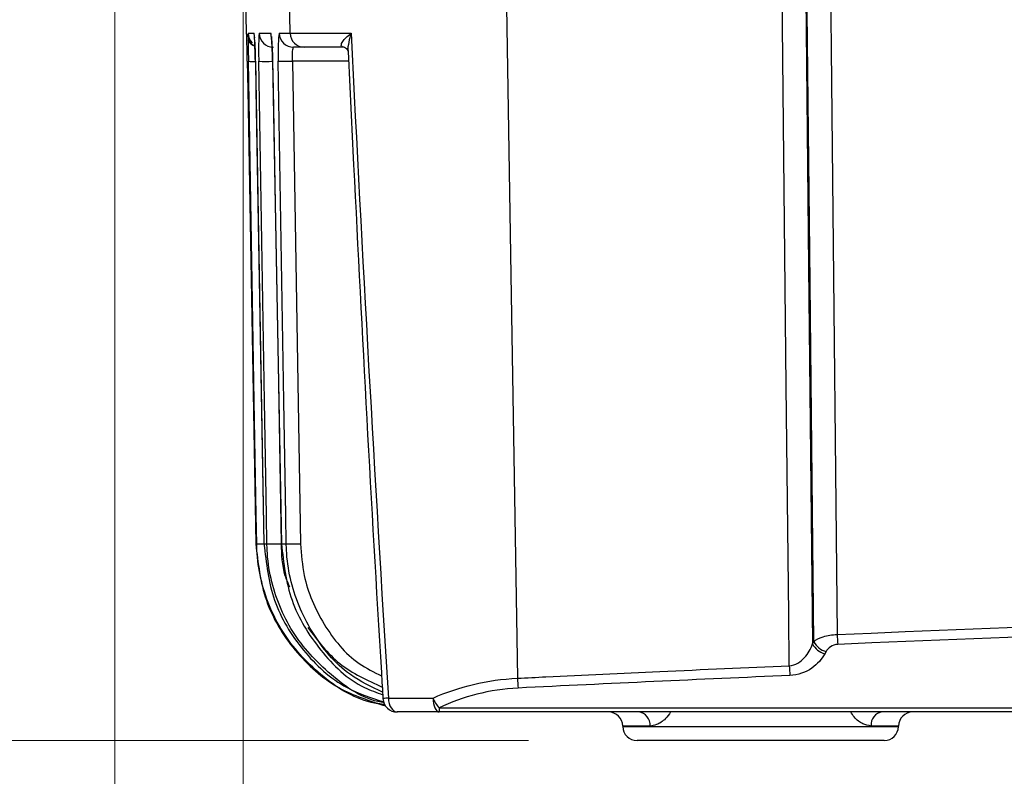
# Model space of a CAD drawing. Header units: millimetres. Extents: x 10 to 272, y 8 to 208.
# Tile 12 of 39: x 46 to 57, y 91 to 100. Entities that reach past the tile are written whole.
import ezdxf

# ---------------------------------------------------------------- set-up
doc = ezdxf.new("R2010")
doc.units = ezdxf.units.MM
doc.styles.add('SLDTEXTSTYLE0', font='TXT', dxfattribs={"width": 0.75})
doc.dimstyles.new('SLDDIMSTYLE0', dxfattribs={"dimtxt": 1.905, "dimasz": 3, "dimexe": 0, "dimexo": 0.0625, "dimgap": 0.47625, "dimtad": 0, "dimtih": 1, "dimtoh": 1, "dimdec": 1, "dimlfac": 1.5, "dimrnd": 1e-09, "dimzin": 12, "dimdsep": 46, "dimtxsty": 'SLDTEXTSTYLE0', "dimsah": 1, "dimcen": 0.09, "dimadec": 0, "dimazin": 3, "dimtfac": 1, "dimtdec": 1, "dimtofl": 0, "dimtmove": 0, "dimatfit": 3, "dimfxl": 1, "dimfrac": 2, "dimtolj": 1, "dimtzin": 12, "dimarcsym": 0})
doc.dimstyles.new('SLDDIMSTYLE2', dxfattribs={"dimtxt": 1.905, "dimasz": 3, "dimexe": 0, "dimexo": 0.0625, "dimgap": 0.47625, "dimtad": 0, "dimtih": 1, "dimtoh": 1, "dimdec": 1, "dimlfac": 1.5, "dimrnd": 1e-09, "dimzin": 4, "dimdsep": 46, "dimtxsty": 'SLDTEXTSTYLE0', "dimsah": 1, "dimcen": 0.09, "dimadec": 0, "dimazin": 1, "dimtfac": 1, "dimtdec": 1, "dimtofl": 0, "dimtmove": 0, "dimatfit": 3, "dimfxl": 1, "dimfrac": 2, "dimtolj": 1, "dimtzin": 12, "dimarcsym": 0})

# ---------------------------------------------------------------- blocks, each defined once
blk = doc.blocks.new('_D_2')
at = {"color": 7, "linetype": 'Continuous', "lineweight": 18}
for p, q in [((38.381, 112.868), (35.905, 112.868)), ((39.08, 112.868), (39.08, 103.692)), ((39.08, 103.305), (38.5, 103.305)), ((38.5, 103.305), (38.5, 100.281)), ((44.007, 103.305), (44.587, 103.305)), ((44.587, 103.305), (44.587, 100.281)), ((38.5, 100.281), (39.08, 100.281)), ((44.587, 100.281), (44.007, 100.281)), ((39.08, 91.518), (39.08, 99.894)), ((51.466, 91.518), (35.905, 91.518))]:
    blk.add_line(p, q, dxfattribs=at)
for points in [[(39.08, 112.868), (38.58, 109.868), (39.58, 109.868)], [(39.08, 91.518), (39.58, 94.518), (38.58, 94.518)]]:
    blk.add_solid(points, dxfattribs=at)
at = {"color": 7, "linetype": 'Continuous', "lineweight": 18, "char_height": 1.905, "attachment_point": 1, "style": 'SLDTEXTSTYLE0'}
for s, insert in [('32.0', (32.993, 102.736)), ('1.26', (39.08, 102.736))]:
    blk.add_mtext(s, dxfattribs=dict(at, insert=insert))
blk = doc.blocks.new('_D_4')
at = {"color": 7, "linetype": 'Continuous', "lineweight": 18}
for p, q in [((55.662, 124.418), (25.23, 124.418)), ((28.405, 124.418), (28.405, 112.548)), ((28.405, 112.161), (27.825, 112.161)), ((27.825, 112.161), (27.825, 109.136)), ((33.332, 112.161), (33.912, 112.161)), ((33.912, 112.161), (33.912, 109.136)), ((27.825, 109.136), (28.405, 109.136)), ((33.912, 109.136), (33.332, 109.136)), ((28.405, 91.518), (28.405, 108.749)), ((51.466, 91.518), (25.23, 91.518))]:
    blk.add_line(p, q, dxfattribs=at)
for points in [[(28.405, 124.418), (27.905, 121.418), (28.905, 121.418)], [(28.405, 91.518), (28.905, 94.518), (27.905, 94.518)]]:
    blk.add_solid(points, dxfattribs=at)
at = {"color": 7, "linetype": 'Continuous', "lineweight": 18, "char_height": 1.905, "attachment_point": 1, "style": 'SLDTEXTSTYLE0'}
for s, insert in [('49.4', (22.318, 111.592)), ('1.94', (28.405, 111.592))]:
    blk.add_mtext(s, dxfattribs=dict(at, insert=insert))
blk = doc.blocks.new('_D_5')
at = {"color": 7, "linetype": 'Continuous', "lineweight": 18}
for p, q in [((106.883, 103.748), (106.883, 76.317)), ((46.632, 102.573), (46.632, 76.317)), ((74.97, 81.004), (74.389, 81.004)), ((74.389, 81.004), (74.389, 77.98)), ((79.896, 81.004), (80.477, 81.004)), ((80.477, 81.004), (80.477, 77.98)), ((46.632, 79.492), (68.496, 79.492)), ((106.883, 79.492), (81.444, 79.492)), ((74.389, 77.98), (74.97, 77.98)), ((80.477, 77.98), (79.896, 77.98))]:
    blk.add_line(p, q, dxfattribs=at)
for points in [[(46.632, 79.492), (49.632, 78.992), (49.632, 79.992)], [(106.883, 79.492), (103.883, 79.992), (103.883, 78.992)]]:
    blk.add_solid(points, dxfattribs=at)
at = {"color": 7, "linetype": 'Continuous', "lineweight": 18, "char_height": 1.905, "attachment_point": 1, "style": 'SLDTEXTSTYLE0'}
for s, insert in [('90.1', (68.882, 80.435)), ('3.55', (74.97, 80.435))]:
    blk.add_mtext(s, dxfattribs=dict(at, insert=insert))
blk = doc.blocks.new('_D_6')
at = {"color": 7, "linetype": 'Continuous', "lineweight": 18}
for p, q in [((99.966, 101.292), (99.966, 82.383)), ((48.132, 100.948), (48.132, 82.383)), ((74.463, 87.07), (73.882, 87.07)), ((73.882, 87.07), (73.882, 84.046)), ((79.389, 87.07), (79.97, 87.07)), ((79.97, 87.07), (79.97, 84.046)), ((48.132, 85.558), (67.989, 85.558)), ((99.966, 85.558), (80.937, 85.558)), ((73.882, 84.046), (74.463, 84.046)), ((79.97, 84.046), (79.389, 84.046))]:
    blk.add_line(p, q, dxfattribs=at)
for points in [[(48.132, 85.558), (51.132, 85.058), (51.132, 86.058)], [(99.966, 85.558), (96.966, 86.058), (96.966, 85.058)]]:
    blk.add_solid(points, dxfattribs=at)
at = {"color": 7, "linetype": 'Continuous', "lineweight": 18, "char_height": 1.905, "attachment_point": 1, "style": 'SLDTEXTSTYLE0'}
for s, insert in [('77.8', (68.375, 86.502)), ('3.06', (74.463, 86.502))]:
    blk.add_mtext(s, dxfattribs=dict(at, insert=insert))

msp = doc.modelspace()

# ---------------------------------------------------------------- linework, layer by layer
at = {"color": 7, "linetype": 'Continuous', "lineweight": 25}
for p, q in [((48.132, 101.785), (48.167, 99.782)), ((48.68, 99.782), (48.647, 101.785)), ((48.167, 99.782), (48.172, 99.782)), ((48.172, 99.771), (48.172, 99.782)), ((48.192, 99.782), (48.259, 99.782)), ((48.319, 99.782), (48.454, 99.782)), ((48.554, 99.782), (48.68, 99.782)), ((48.847, 99.618), (48.721, 99.618)), ((48.274, 99.454), (48.274, 99.455)), ((48.274, 99.454), (48.375, 93.817)), ((48.475, 99.454), (48.475, 99.455)), ((48.475, 99.454), (48.579, 93.817)), ((48.709, 99.455), (48.802, 93.817)), ((49.365, 99.455), (48.709, 99.455)), ((48.54, 95.923), (48.576, 93.817)), ((48.279, 93.817), (48.29, 93.817)), ((48.375, 93.817), (48.409, 93.817)), ((48.375, 93.817), (48.375, 93.817)), ((48.579, 93.817), (48.636, 93.817)), ((48.579, 93.817), (48.579, 93.817)), ((54.787, 92.647), (54.801, 92.672)), ((54.945, 92.557), (54.931, 92.532)), ((50.376, 91.852), (50.29, 91.852)), ((50.422, 91.852), (50.409, 91.852)), ((50.422, 91.9), (96.623, 91.9)), ((50.422, 91.9), (50.422, 91.852)), ((96.623, 91.852), (50.422, 91.852)), ((52.89, 91.688), (52.569, 91.688)), ((52.569, 91.687), (52.569, 91.682)), ((52.569, 91.682), (55.792, 91.682)), ((55.792, 91.688), (55.471, 91.688)), ((55.792, 91.682), (55.792, 91.688)), ((54.181, 91.518), (52.736, 91.518)), ((55.625, 91.518), (54.181, 91.518))]:
    msp.add_line(p, q, dxfattribs=at)
at = {"color": 7, "linetype": 'Continuous', "lineweight": 25, "flags": 128}
for points in [[(51.181, 101.785), (51.26, 96.959), (51.338, 92.246)], [(54.515, 92.393), (54.509, 92.992), (54.481, 95.658), (54.418, 101.785)], [(54.692, 101.785), (54.741, 97.058), (54.787, 92.647)], [(54.801, 92.672), (54.754, 97.235), (54.707, 101.785)], [(54.981, 101.785), (54.988, 101.118), (55.016, 98.452), (55.075, 92.757)], [(48.167, 99.782), (48.17, 99.75), (48.173, 99.74)], [(48.269, 99.728), (48.263, 99.75), (48.259, 99.782)], [(48.463, 99.731), (48.458, 99.75), (48.454, 99.782)], [(48.18, 99.455), (48.186, 99.121), (48.209, 97.788), (48.279, 93.817)], [(48.29, 93.817), (48.285, 94.15), (48.262, 95.483), (48.193, 99.455)], [(48.274, 99.455), (48.28, 99.121), (48.304, 97.788), (48.375, 93.817)], [(48.409, 93.817), (48.403, 94.15), (48.381, 95.483), (48.314, 99.455)], [(48.475, 99.455), (48.482, 99.121), (48.506, 97.788), (48.579, 93.817)], [(48.636, 93.817), (48.63, 94.15), (48.608, 95.483), (48.542, 99.455)], [(49.83, 92.014), (49.832, 91.982), (49.838, 91.952), (49.848, 91.924), (49.861, 91.899), (49.876, 91.879), (49.894, 91.864), (49.912, 91.855), (49.932, 91.852)], [(50.352, 92.015), (50.353, 91.983), (50.358, 91.952), (50.364, 91.924), (50.373, 91.899), (50.383, 91.879), (50.395, 91.864), (50.408, 91.855), (50.422, 91.852)]]:
    msp.add_lwpolyline(points, dxfattribs=at)
at = {"color": 7, "linetype": 'Continuous', "lineweight": 25}
for centre, radius, start, end in [((48.333, 99.785), 0.167, 209.6894, 247.3407), ((48.339, 99.785), 0.167, 206.4906, 245.4185), ((48.339, 99.785), 0.167, 207.3494, 245.5082), ((48.358, 99.785), 0.167, 180.9989, 223.4723), ((48.486, 99.785), 0.167, 180.9833, 269.9839), ((48.721, 99.785), 0.167, 180.957, 269.9593), ((48.847, 99.785), 0.166, 180.9433, 269.946), ((48.247, 100.518), 1.065, 267.0964, 271.3349), ((48.396, 101.974), 2.521, 268.1339, 271.8062), ((48.625, 102.143), 2.689, 268.227, 271.773), ((48.346, 94.921), 1.106, 267.1305, 271.4075), ((48.492, 96.385), 2.57, 268.143, 271.857), ((48.719, 96.504), 2.689, 268.2267, 271.7733), ((55.003, 92.777), 0.227, 207.5231, 255.4045), ((57.971, 92.876), 2.899, 182.3543, 184.6303), ((54.988, 92.752), 0.227, 207.5249, 255.4031), ((57.354, 92.512), 2.841, 182.4019, 184.7246), ((53.891, 92.365), 2.556, 182.6669, 185.2497), ((49.855, 91.42), 0.595, 92.3969, 98.5849), ((49.932, 92.018), 0.167, 183.4481, 270), ((50.697, 92.147), 0.37, 201.0182, 221.8732), ((52.402, 91.685), 0.167, 1.0004, 90.0001), ((52.738, 91.701), 0.152, 355.2326, 83.1236), ((55.623, 91.701), 0.152, 96.8765, 184.7667), ((55.959, 91.685), 0.167, 89.9995, 179), ((52.736, 91.685), 0.167, 181, 270), ((55.625, 91.685), 0.167, 270, 359)]:
    msp.add_arc(centre, radius, start, end, dxfattribs=at)
for centre, major_axis, start_param, end_param in [((83.132, -561.678), (0, 654.921), 0.003987, 0.042849), ((83.132, -561.684), (0, 654.588), 0.043727, 0.048585)]:
    msp.add_ellipse(centre, major_axis=major_axis, ratio=0.999848, start_param=start_param, end_param=end_param, dxfattribs=at)
for points, knots in [([(48.174, 99.744), (48.173, 99.751), (48.173, 99.778), (48.172, 99.78), (48.172, 99.782)], [0, 0, 0, 0, 0.2628234, 1, 1, 1, 1]), ([(48.173, 99.771), (48.173, 99.771), (48.173, 99.771), (48.173, 99.765), (48.173, 99.752), (48.174, 99.744)], [0, 0, 0, 0, 0.073125, 0.435298, 1, 1, 1, 1]), ([(48.18, 99.455), (48.18, 99.477), (48.178, 99.537), (48.177, 99.628), (48.175, 99.707), (48.174, 99.733), (48.174, 99.744)], [0, 0, 0, 0, 0.186511, 0.494243, 0.801981, 1, 1, 1, 1]), ([(48.192, 99.782), (48.192, 99.781), (48.191, 99.778), (48.191, 99.752), (48.19, 99.737)], [0, 0, 0, 0, 0.391491, 1, 1, 1, 1]), ([(48.19, 99.737), (48.19, 99.736), (48.19, 99.722), (48.19, 99.663), (48.191, 99.567), (48.193, 99.492), (48.193, 99.455)], [0, 0, 0, 0, 0.0186, 0.345759, 0.672901, 1, 1, 1, 1]), ([(48.274, 99.455), (48.272, 99.542), (48.27, 99.626), (48.264, 99.747), (48.261, 99.782), (48.259, 99.782)], [0, 0, 0, 0, 0.5, 0.5, 1, 1, 1, 1]), ([(48.267, 99.678), (48.268, 99.652), (48.271, 99.597), (48.273, 99.508), (48.274, 99.454), (48.274, 99.439)], [0, 0, 0, 0, 0.380649, 0.829282, 1, 1, 1, 1]), ([(48.319, 99.782), (48.316, 99.782), (48.314, 99.747), (48.312, 99.626), (48.312, 99.542), (48.314, 99.455)], [0, 0, 0, 0, 0.5, 0.5, 1, 1, 1, 1]), ([(48.475, 99.455), (48.474, 99.542), (48.471, 99.626), (48.463, 99.747), (48.458, 99.782), (48.454, 99.782)], [0, 0, 0, 0, 0.5, 0.5, 1, 1, 1, 1]), ([(48.464, 99.731), (48.464, 99.733), (48.462, 99.738), (48.461, 99.742), (48.461, 99.743), (48.462, 99.736), (48.464, 99.712), (48.468, 99.66), (48.472, 99.572), (48.475, 99.486), (48.475, 99.437), (48.476, 99.426)], [0, 0, 0, 0, 0.013322, 0.050483, 0.098465, 0.172039, 0.287841, 0.466571, 0.688275, 0.930998, 1, 1, 1, 1]), ([(48.554, 99.782), (48.55, 99.782), (48.546, 99.747), (48.541, 99.626), (48.541, 99.542), (48.542, 99.455)], [0, 0, 0, 0, 0.5, 0.5, 1, 1, 1, 1]), ([(48.68, 99.782), (48.699, 99.782), (48.77, 99.782), (48.952, 99.781), (49.025, 99.781), (49.193, 99.781), (49.288, 99.781), (49.393, 99.781)], [0, 0, 0, 0, 0.5, 0.5, 0.75, 0.75, 1, 1, 1, 1]), ([(49.312, 99.618), (49.299, 99.618), (49.291, 99.621), (49.281, 99.63), (49.279, 99.635), (49.278, 99.654), (49.285, 99.669), (49.315, 99.714), (49.35, 99.748), (49.393, 99.781)], [0, 0, 0, 0, 0.125, 0.125, 0.25, 0.25, 0.5, 0.5, 1, 1, 1, 1]), ([(49.393, 99.781), (49.392, 99.78), (49.381, 99.746), (49.365, 99.675), (49.352, 99.603), (49.358, 99.57), (49.358, 99.57)], [0, 0, 0, 0, 0.012563, 0.476739, 0.98785, 1, 1, 1, 1]), ([(48.709, 99.455), (48.707, 99.498), (48.708, 99.54), (48.712, 99.601), (48.716, 99.618), (48.721, 99.618)], [0, 0, 0, 0, 0.5, 0.5, 1, 1, 1, 1]), ([(49.312, 99.618), (49.244, 99.618), (49.182, 99.618), (49.074, 99.618), (49.026, 99.618), (48.908, 99.618), (48.861, 99.618), (48.847, 99.618)], [0, 0, 0, 0, 0.25, 0.25, 0.5, 0.5, 1, 1, 1, 1]), ([(49.312, 99.618), (49.312, 99.618), (49.31, 99.618), (49.32, 99.617), (49.347, 99.601), (49.358, 99.568), (49.358, 99.572), (49.358, 99.573)], [0, 0, 0, 0, 0.020678, 0.187128, 0.424388, 0.874643, 1, 1, 1, 1]), ([(49.359, 99.57), (49.38, 99.128), (49.497, 96.708), (49.632, 94.187), (49.76, 92.109), (49.766, 92.008)], [0, 0, 0, 0, 0.175297, 0.95983, 1, 1, 1, 1]), ([(48.279, 93.817), (48.305, 93.592), (48.357, 93.142), (48.714, 92.554), (49.205, 92.11), (49.61, 91.982), (49.8, 91.922)], [0, 0, 0, 0, 0.257677, 0.515354, 0.773037, 1, 1, 1, 1]), ([(49.788, 91.937), (49.734, 91.945), (49.458, 91.983), (49.019, 92.271), (48.561, 92.768), (48.346, 93.299), (48.295, 93.656), (48.291, 93.792), (48.29, 93.817)], [0, 0, 0, 0, 0.0629659, 0.3227214, 0.5824557, 0.842195, 0.971631, 1, 1, 1, 1]), ([(48.375, 93.817), (48.401, 93.592), (48.453, 93.142), (48.811, 92.556), (49.266, 92.135), (49.628, 92.017), (49.776, 91.969)], [0, 0, 0, 0, 0.271103, 0.542194, 0.813382, 1, 1, 1, 1]), ([(49.779, 91.959), (49.768, 91.961), (49.536, 91.998), (49.139, 92.276), (48.679, 92.767), (48.464, 93.299), (48.414, 93.656), (48.41, 93.792), (48.409, 93.817)], [0, 0, 0, 0, 0.013495, 0.287108, 0.560597, 0.833957, 0.970107, 1, 1, 1, 1]), ([(48.576, 93.817), (48.579, 93.69), (48.583, 93.516), (48.654, 93.359), (48.674, 93.315)], [0, 0, 0, 0, 0.7257163, 1, 1, 1, 1]), ([(48.579, 93.817), (48.605, 93.592), (48.656, 93.141), (49.017, 92.56), (49.405, 92.179), (49.691, 92.08), (49.763, 92.054)], [0, 0, 0, 0, 0.299179, 0.598327, 0.897731, 1, 1, 1, 1]), ([(49.762, 92.082), (49.631, 92.144), (49.298, 92.305), (48.908, 92.777), (48.69, 93.299), (48.64, 93.657), (48.636, 93.792), (48.636, 93.817)], [0, 0, 0, 0, 0.1976716, 0.5057993, 0.8135168, 0.9665332, 1, 1, 1, 1]), ([(48.802, 93.817), (48.811, 93.692), (48.837, 93.363), (49.055, 92.865), (49.385, 92.453), (49.66, 92.317), (49.75, 92.273)], [0, 0, 0, 0, 0.195817, 0.51918, 0.842988, 1, 1, 1, 1]), ([(48.887, 92.839), (49.003, 92.686), (49.233, 92.38), (49.583, 92.222), (49.758, 92.143)], [0, 0, 0, 0, 0.4995497, 1, 1, 1, 1]), ([(54.801, 92.672), (54.827, 92.696), (54.865, 92.716), (54.959, 92.746), (55.016, 92.755), (55.075, 92.757)], [0, 0, 0, 0, 0.5, 0.5, 1, 1, 1, 1]), ([(54.515, 92.393), (54.552, 92.395), (54.586, 92.407), (54.646, 92.441), (54.671, 92.463), (54.737, 92.534), (54.766, 92.589), (54.787, 92.647)], [0, 0, 0, 0, 0.25, 0.25, 0.5, 0.5, 1, 1, 1, 1]), ([(55.082, 92.642), (55.049, 92.641), (55.02, 92.629), (54.974, 92.598), (54.957, 92.578), (54.945, 92.557)], [0, 0, 0, 0, 0.5, 0.5, 1, 1, 1, 1]), ([(54.931, 92.532), (54.913, 92.5), (54.892, 92.47), (54.842, 92.414), (54.812, 92.387), (54.708, 92.316), (54.619, 92.282), (54.522, 92.278)], [0, 0, 0, 0, 0.25, 0.25, 0.5, 0.5, 1, 1, 1, 1]), ([(51.338, 92.246), (51.449, 92.252), (51.56, 92.257), (51.671, 92.263), (52.114, 92.284), (52.558, 92.305), (53.001, 92.325), (53.506, 92.348), (54.01, 92.371), (54.515, 92.393)], [0, 0, 0, 0, 0.0005, 0.0005, 0.0005, 0.002500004, 0.002500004, 0.002500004, 0.004775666, 0.004775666, 0.004775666, 0.004775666]), ([(50.352, 92.015), (50.5, 92.081), (50.66, 92.135), (50.991, 92.214), (51.161, 92.238), (51.338, 92.246)], [0, 0, 0, 0, 0.5, 0.5, 1, 1, 1, 1]), ([(51.346, 92.131), (51.18, 92.123), (51.019, 92.099), (50.71, 92.02), (50.56, 91.966), (50.422, 91.9)], [0, 0, 0, 0, 0.5, 0.5, 1, 1, 1, 1]), ([(53.128, 91.852), (53.109, 91.824), (53.061, 91.756), (52.973, 91.7), (52.914, 91.691), (52.89, 91.688)], [0, 0, 0, 0, 0.282676, 0.701646, 1, 1, 1, 1]), ([(55.471, 91.688), (55.44, 91.693), (55.374, 91.705), (55.287, 91.77), (55.247, 91.832), (55.235, 91.852)], [0, 0, 0, 0, 0.385459, 0.804986, 1, 1, 1, 1])]:
    msp.add_open_spline(points, degree=3, knots=knots, dxfattribs=at)
for points in [[(49.393, 99.781), (49.523, 97.191), (49.666, 94.602), (49.83, 92.014)], [(55.075, 92.757), (63.548, 93.12), (72.032, 93.319), (80.52, 93.353)], [(49.83, 92.014), (49.992, 92.014), (50.166, 92.015), (50.352, 92.015)], [(50.422, 91.852), (50.247, 91.852), (50.084, 91.852), (49.932, 91.852)]]:
    msp.add_open_spline(points, degree=3, dxfattribs=at)

# ---------------------------------------------------------------- dimensions: what is measured, and where the dimension line sits
at = {"color": 7, "linetype": 'Continuous', "lineweight": 18}
for base, p1, p2, dimstyle, picture, middle in [((28.405043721, 124.418299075), (52.735837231, 91.518299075), (56.931759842, 124.418299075), 'SLDDIMSTYLE0', '_D_4', (28.405043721, 110.648477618)), ((39.08, 112.868), (52.736, 91.518), (39.651, 112.868), 'SLDDIMSTYLE2', '_D_2', (39.08, 101.793))]:
    dim = msp.add_linear_dim(base=base, p1=p1, p2=p2, angle=90, dimstyle=dimstyle, dxfattribs=at)
    dim.commit()
    dim.dimension.update_dxf_attribs({"geometry": picture, "text_midpoint": middle, "dimtype": 160})
for base, p1, p2, picture, middle in [((106.883, 79.492), (46.632, 103.843), (106.883, 105.018), '_D_5', (74.97, 79.492)), ((99.966, 85.558), (48.132, 102.218), (99.966, 102.562), '_D_6', (74.463, 85.558))]:
    dim = msp.add_linear_dim(base=base, p1=p1, p2=p2, dimstyle='SLDDIMSTYLE0', dxfattribs=at)
    dim.commit()
    dim.dimension.update_dxf_attribs({"geometry": picture, "text_midpoint": middle, "dimtype": 160})

doc.saveas('drawing.dxf')
